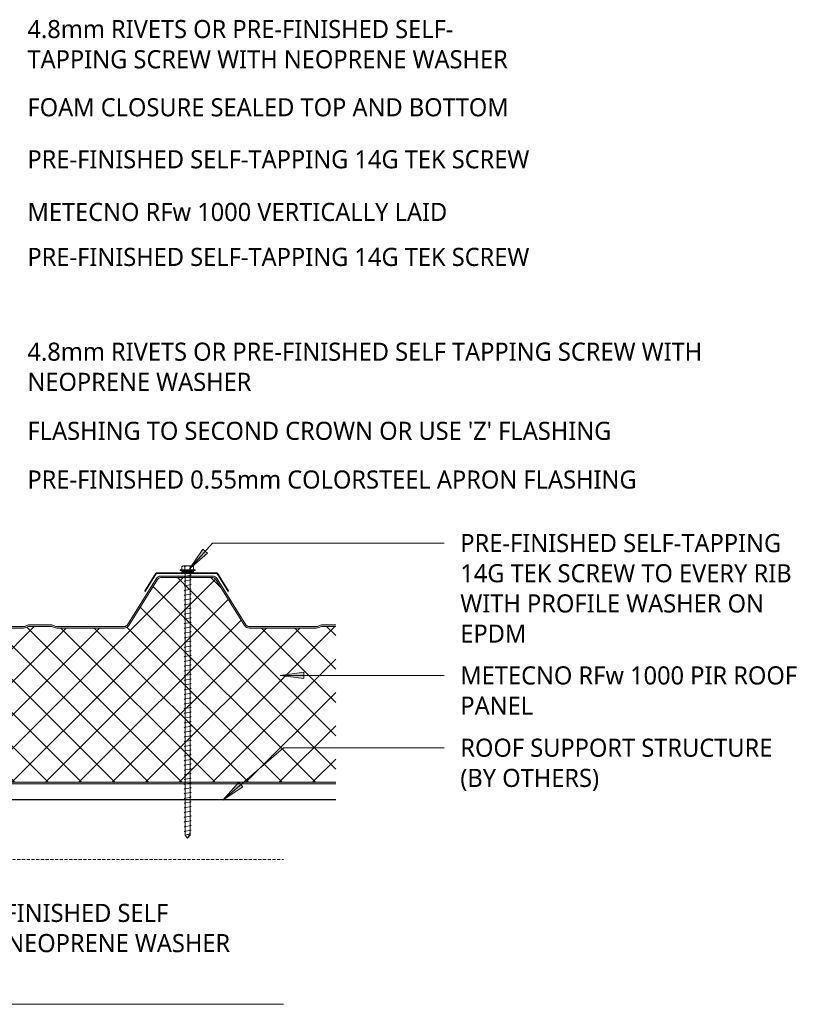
# Model space of a CAD drawing. Header units: millimetres. Extents: x -437 to 1002, y -5 to 689.
# Tile 5 of 5: x 503 to 1002, y 8 to 633. Entities that reach past the tile are written whole.
import ezdxf

# ---------------------------------------------------------------- set-up
doc = ezdxf.new("R2010")
doc.units = ezdxf.units.MM
doc.linetypes.add('Dash Short', pattern=[3, 2, -1])
for name, color, linetype, lineweight in [('A-DETL', 90, 'Continuous', 13), ('A-DETL-GENF', 92, 'Continuous', 13), ('G-ANNO-TEXT', 231, 'Continuous', 9)]:
    doc.layers.add(name, color=color, linetype=linetype, lineweight=lineweight)
doc.styles.add('Yu Gothic', font='Yu Gothic.ttf', dxfattribs={"height": 11.5})

# ---------------------------------------------------------------- blocks, each defined once
blk = doc.blocks.new('Metecno RFw 1000 - FLAT FINISH - RFw 1000 100mm - FLAT-4181614-07  BARGE_PARAPET DETAIL2')
at = {"layer": 'A-DETL-GENF'}
h = blk.add_hatch(color=256, dxfattribs=at)
h.paths.add_polyline_path([(1009.07, 0), (367.69, 0), (367.69, -1), (1018.41, -1.03), (1018.77, -1.23), (1018.97, -1.59), (1019, -1.8), (1018.97, -6.17), (1018.77, -6.53), (1018.6, -6.65), (1014.54, -9), (1001.2, -9), (1000.63, -9.07), (1000.1, -9.29), (999.64, -9.64), (999.29, -10.1), (999.07, -10.63), (999, -11.2), (998.97, -13.41), (998.77, -13.76), (998.41, -13.97), (998.2, -14), (994, -14), (994, -15), (998.41, -14.97), (998.67, -14.94), (999.1, -14.76), (999.47, -14.47), (999.84, -13.89), (999.94, -13.67), (1000, -13.2), (1000.04, -10.89), (1000.16, -10.6), (1000.35, -10.35), (1000.65, -10.14), (1000.89, -10.04), (1001.2, -10), (1014.54, -9.97), (1014.79, -9.94), (1015.22, -9.76), (1019.1, -7.52), (1019.47, -7.23), (1019.84, -6.65), (1019.94, -6.43), (1020, -5.96), (1020, -1.8), (1019.9, -1.23), (1019.76, -0.9), (1019.47, -0.53), (1019, -0.2), (1018.6, -0.05), (1018.2, 0)])
h.paths.add_polyline_path([(879.95, -99), (879.19, -99.07), (878.46, -99.29), (876.68, -100), (862.07, -100), (860.28, -99.29), (859.55, -99.07), (858.79, -99), (815.95, -99), (815.19, -99.07), (814.46, -99.29), (812.68, -100), (798.07, -100), (796.28, -99.29), (795.55, -99.07), (794.79, -99), (752.04, -99), (751.18, -99.11), (750.39, -99.43), (749.69, -99.93), (749.15, -100.6), (730.91, -129.78), (730.5, -130.29), (729.97, -130.67), (729.36, -130.92), (728.71, -131), (696.04, -131), (695.38, -130.92), (694.77, -130.67), (694.25, -130.29), (693.83, -129.78), (675.59, -100.6), (675.05, -99.93), (674.36, -99.43), (673.56, -99.11), (672.71, -99), (629.95, -99), (629.19, -99.07), (628.46, -99.29), (626.68, -100), (612.07, -100), (610.28, -99.29), (609.55, -99.07), (608.79, -99), (565.95, -99), (565.19, -99.07), (564.46, -99.29), (562.68, -100), (548.07, -100), (546.28, -99.29), (545.55, -99.07), (544.79, -99), (502.04, -99), (501.18, -99.11), (500.39, -99.43), (499.69, -99.93), (499.15, -100.6), (480.91, -129.78), (480.5, -130.29), (479.97, -130.67), (479.36, -130.92), (478.71, -131), (446.04, -131), (445.38, -130.92), (444.77, -130.67), (444.25, -130.29), (443.83, -129.78), (425.59, -100.6), (425.05, -99.93), (424.36, -99.43), (423.56, -99.11), (422.71, -99), (379.95, -99), (379.19, -99.07), (378.46, -99.29), (376.68, -100), (367.69, -100), (367.69, -101), (376.86, -100.95), (377.41, -100.79), (379.38, -100.05), (379.95, -100), (422.71, -100), (423.31, -100.08), (423.87, -100.3), (424.36, -100.66), (424.74, -101.13), (442.98, -130.31), (443.56, -131.01), (444.29, -131.55), (445.13, -131.89), (446.04, -132), (478.71, -132), (479.61, -131.89), (480.5, -131.52), (481.2, -131), (481.76, -130.31), (500, -101.13), (500.39, -100.66), (500.87, -100.3), (501.43, -100.08), (502.04, -100), (545.36, -100.05), (546.28, -100.36), (547.88, -100.95), (548.45, -101), (562.86, -100.95), (563.41, -100.79), (565.38, -100.05), (565.95, -100), (609.36, -100.05), (610.28, -100.36), (611.88, -100.95), (612.45, -101), (626.86, -100.95), (627.41, -100.79), (629.38, -100.05), (629.95, -100), (672.71, -100), (673.31, -100.08), (673.87, -100.3), (674.36, -100.66), (674.74, -101.13), (692.98, -130.31), (693.56, -131.01), (694.29, -131.55), (695.13, -131.89), (696.04, -132), (728.71, -132), (729.61, -131.89), (730.45, -131.55), (731.2, -131), (731.76, -130.31), (750, -101.13), (750.39, -100.66), (750.87, -100.3), (751.43, -100.08), (752.04, -100), (795.36, -100.05), (796.28, -100.36), (797.88, -100.95), (798.45, -101), (812.86, -100.95), (813.41, -100.79), (815.38, -100.05), (815.95, -100), (859.36, -100.05), (860.28, -100.36), (861.88, -100.95), (862.45, -101), (876.86, -100.95), (877.41, -100.79), (879.38, -100.05), (879.95, -100), (922.71, -100), (923.31, -100.08), (923.87, -100.3), (924.36, -100.66), (924.89, -101.36), (942.98, -130.31), (943.56, -131.01), (944.29, -131.55), (945.13, -131.89), (946.04, -132), (978.71, -132), (979.61, -131.89), (980.45, -131.55), (981.19, -131.01), (981.76, -130.31), (1000, -101.13), (999.15, -100.6), (980.91, -129.78), (980.5, -130.29), (979.97, -130.67), (979.36, -130.92), (978.71, -131), (946.04, -131), (945.38, -130.92), (944.77, -130.67), (944.25, -130.29), (943.83, -129.78), (925.59, -100.6), (924.89, -99.82), (924.36, -99.43), (923.56, -99.11), (922.71, -99)])
h = blk.add_hatch(dxfattribs=at)
h.set_pattern_fill('FP_4', color=256, style=0, pattern_type=2)
h.set_pattern_definition([(225, (1071.087, 147.553), (10.6066, -10.6066), []), (315, (1071.087, 147.553), (10.6066, 10.6066), [])])
h.paths.add_polyline_path([(1018.2, -1), (367.69, -1), (367.69, -100), (376.68, -100), (378.46, -99.29), (379.19, -99.07), (379.95, -99), (422.71, -99), (423.56, -99.11), (424.36, -99.43), (425.05, -99.93), (425.59, -100.6), (443.83, -129.78), (444.25, -130.29), (444.77, -130.67), (445.38, -130.92), (446.04, -131), (478.71, -131), (479.36, -130.92), (479.97, -130.67), (480.5, -130.29), (480.91, -129.78), (499.15, -100.6), (499.69, -99.93), (500.39, -99.43), (501.18, -99.11), (502.04, -99), (544.79, -99), (545.55, -99.07), (546.28, -99.29), (548.07, -100), (562.68, -100), (564.46, -99.29), (565.19, -99.07), (565.95, -99), (608.79, -99), (609.55, -99.07), (610.28, -99.29), (612.07, -100), (626.68, -100), (628.46, -99.29), (629.19, -99.07), (629.95, -99), (672.71, -99), (673.56, -99.11), (674.36, -99.43), (675.05, -99.93), (675.59, -100.6), (693.83, -129.78), (694.25, -130.29), (694.77, -130.67), (695.38, -130.92), (696.04, -131), (728.71, -131), (729.36, -130.92), (729.97, -130.67), (730.5, -130.29), (730.91, -129.78), (749.15, -100.6), (749.69, -99.93), (750.39, -99.43), (751.18, -99.11), (752.04, -99), (794.79, -99), (795.55, -99.07), (796.28, -99.29), (798.07, -100), (812.68, -100), (814.46, -99.29), (815.19, -99.07), (815.95, -99), (858.79, -99), (859.55, -99.07), (860.28, -99.29), (862.07, -100), (876.68, -100), (878.46, -99.29), (879.19, -99.07), (879.95, -99), (922.71, -99), (923.56, -99.11), (924.36, -99.43), (925.05, -99.93), (925.59, -100.6), (943.83, -129.78), (944.25, -130.29), (944.77, -130.67), (945.38, -130.92), (946.04, -131), (978.71, -131), (979.36, -130.92), (979.97, -130.67), (980.5, -130.29), (980.91, -129.78), (1000, -99.24), (1000, -13.2), (999.94, -13.67), (999.76, -14.1), (999.47, -14.47), (999.1, -14.76), (998.67, -14.94), (998.2, -15), (994, -15), (994, -14), (998.41, -13.97), (998.77, -13.76), (998.89, -13.6), (999, -13.2), (999, -11.2), (999.07, -10.63), (999.29, -10.1), (999.64, -9.64), (1000.1, -9.29), (1000.65, -9.07), (1001.2, -9), (1014.54, -9), (1018.77, -6.53), (1018.89, -6.36), (1019, -5.96), (1019, -1.8), (1018.89, -1.4), (1018.6, -1.11), (1018.41, -1.03)])
for p, q in [((1018.2, 0), (367.69, 0)), ((1018.2, -1), (367.69, -1)), ((1019, -5.96), (1019, -1.8)), ((1020, -5.96), (1020, -1.8)), ((999, -13.2), (999, -11.2)), ((1000, -13.2), (1000, -11.2)), ((1001.2, -9), (1014.54, -9)), ((1001.2, -10), (1014.32, -10)), ((1014.54, -9), (1018.6, -6.65)), ((1015.22, -9.76), (1019.1, -7.52)), ((994, -15), (994, -14)), ((994, -14), (998.2, -14)), ((998.2, -15), (994, -15)), ((1000, -99.24), (1000, -13.2)), ((367.69, -100), (376.68, -100)), ((376.68, -100), (378.46, -99.29)), ((379.95, -99), (422.71, -99)), ((379.95, -100), (422.71, -100)), ((502.04, -99), (544.79, -99)), ((502.04, -100), (544.79, -100)), ((546.28, -99.29), (548.07, -100)), ((548.07, -100), (562.68, -100)), ((562.68, -100), (564.46, -99.29)), ((565.95, -99), (608.79, -99)), ((565.95, -100), (608.79, -100)), ((610.28, -99.29), (612.07, -100)), ((612.07, -100), (626.68, -100)), ((626.68, -100), (628.46, -99.29)), ((629.95, -99), (672.71, -99)), ((629.95, -100), (672.71, -100)), ((752.04, -99), (794.79, -99)), ((752.04, -100), (794.79, -100)), ((796.28, -99.29), (798.07, -100)), ((798.07, -100), (812.68, -100)), ((812.68, -100), (814.46, -99.29)), ((815.95, -99), (858.79, -99)), ((815.95, -100), (834.73, -100)), ((841.89, -100), (849.18, -100)), ((856.34, -100), (858.79, -100)), ((860.28, -99.29), (862.07, -100)), ((862.07, -100), (876.68, -100)), ((876.68, -100), (878.46, -99.29)), ((879.95, -99), (922.71, -99)), ((879.95, -100), (922.71, -100)), ((980.91, -129.78), (1000, -99.24)), ((367.69, -101), (376.29, -101)), ((377.41, -100.79), (378.84, -100.21)), ((424.74, -101.13), (442.98, -130.31)), ((425.59, -100.6), (443.83, -129.78)), ((480.91, -129.78), (499.15, -100.6)), ((481.76, -130.31), (500, -101.13)), ((545.91, -100.21), (547.34, -100.79)), ((548.45, -101), (562.29, -101)), ((563.41, -100.79), (564.84, -100.21)), ((609.91, -100.21), (611.34, -100.79)), ((612.45, -101), (626.29, -101)), ((627.41, -100.79), (628.84, -100.21)), ((674.74, -101.13), (692.98, -130.31)), ((675.59, -100.6), (693.83, -129.78)), ((730.91, -129.78), (749.15, -100.6)), ((731.76, -130.31), (750, -101.13)), ((795.91, -100.21), (797.34, -100.79)), ((798.45, -101), (812.29, -101)), ((813.41, -100.79), (814.84, -100.21)), ((859.91, -100.21), (861.34, -100.79)), ((862.45, -101), (876.29, -101)), ((877.41, -100.79), (878.84, -100.21)), ((924.74, -101.13), (942.98, -130.31)), ((925.59, -100.6), (943.83, -129.78)), ((981.76, -130.31), (1000, -101.13)), ((1000, -101.13), (999.15, -100.6)), ((446.04, -131), (478.71, -131)), ((696.04, -131), (728.71, -131)), ((946.04, -131), (978.71, -131)), ((446.04, -132), (478.71, -132)), ((696.04, -132), (728.71, -132)), ((946.04, -132), (978.71, -132))]:
    blk.add_line(p, q, dxfattribs=at)
for centre, radius, start, end in [((1018.2, -1.8), 1.8, 360, 90), ((1018.2, -1.8), 0.8, 360, 90), ((1018.2, -5.96), 0.8, 300, 0), ((1018.2, -1.8), 0.8, 360, 30), ((1018.2, -5.96), 0.8, 330, 0), ((1018.2, -5.96), 1.8, 300, 360), ((1001.2, -11.2), 2.2, 90, 180), ((1001.2, -11.2), 1.2, 90, 180), ((1014.32, -8.2), 1.8, 270, 300), ((998.2, -13.2), 1.8, 270, 360), ((998.2, -13.2), 0.8, 270, 0), ((998.2, -13.2), 0.8, 330, 0), ((379.95, -103), 4, 90, 111.80141), ((379.95, -103), 3, 90, 111.80141), ((422.71, -102.4), 3.4, 32.00538, 90), ((422.71, -102.4), 2.4, 32.00538, 90), ((502.04, -102.4), 3.4, 90, 147.99462), ((502.04, -102.4), 2.4, 90, 147.99462), ((544.79, -103), 4, 68.19859, 90), ((544.79, -103), 3, 68.19859, 90), ((565.95, -103), 4, 90, 111.80141), ((565.95, -103), 3, 90, 111.80141), ((608.79, -103), 4, 68.19859, 90), ((608.79, -103), 3, 68.19859, 90), ((629.95, -103), 4, 90, 111.80141), ((629.95, -103), 3, 90, 111.80141), ((672.71, -102.4), 3.4, 32.00538, 90), ((672.71, -102.4), 2.4, 32.00538, 90), ((752.04, -102.4), 3.4, 90, 147.99462), ((752.04, -102.4), 2.4, 90, 147.99462), ((794.79, -103), 4, 68.19859, 90), ((794.79, -103), 3, 68.19859, 90), ((815.95, -103), 4, 90, 111.80141), ((815.95, -103), 3, 90, 111.80141), ((858.79, -103), 4, 68.19859, 90), ((858.79, -103), 3, 68.19859, 90), ((879.95, -103), 4, 90, 111.80141), ((879.95, -103), 3, 90, 111.80141), ((922.71, -102.4), 3.4, 32.00538, 90), ((922.71, -102.4), 2.4, 32.00538, 90), ((376.29, -98), 3, 270, 291.80141), ((548.45, -98), 3, 248.19859, 270), ((562.29, -98), 3, 270, 291.80141), ((612.45, -98), 3, 248.19859, 270), ((626.29, -98), 3, 270, 291.80141), ((798.45, -98), 3, 248.19859, 270), ((812.29, -98), 3, 270, 291.80141), ((862.45, -98), 3, 248.19859, 270), ((876.29, -98), 3, 270, 291.80141), ((446.04, -128.4), 3.6, 212.00538, 270), ((446.04, -128.4), 2.6, 212.00538, 270), ((478.71, -128.4), 2.6, 270, 327.99462), ((478.71, -128.4), 3.6, 270, 327.99462), ((696.04, -128.4), 3.6, 212.00538, 270), ((696.04, -128.4), 2.6, 212.00538, 270), ((728.71, -128.4), 2.6, 270, 327.99462), ((728.71, -128.4), 3.6, 270, 327.99462), ((946.04, -128.4), 3.6, 212.00538, 270), ((946.04, -128.4), 2.6, 212.00538, 270), ((978.71, -128.4), 2.6, 270, 327.99462), ((978.71, -128.4), 3.6, 270, 327.99462)]:
    blk.add_arc(centre, radius, start, end, dxfattribs=at)
blk = doc.blocks.new('Screw1 - Screw 6-4185320-07  BARGE_PARAPET DETAIL2')
at = {"layer": 'A-DETL-GENF'}
blk.add_hatch(color=256, dxfattribs=at).paths.add_polyline_path([(3.67, 0), (3.67, 1), (-3.67, 1), (-3.67, 0)])
for p, q in [((4.79, 1.5), (-4.79, 1.5)), ((-4.79, 1.5), (-4.79, 1)), ((-3.67, 1), (-4.79, 1)), ((-3.67, 1.5), (-3.67, 3.47)), ((3.67, 1), (-3.67, 1)), ((-3.67, 1), (-3.67, 0)), ((-3.67, 0), (3.67, 0)), ((-2.76, 3.97), (2.76, 3.97)), ((-1.85, 1.5), (-1.85, 3.47)), ((-1.6, 0), (-1.6, -167.16)), ((1.6, -167.16), (1.6, 0)), ((1.85, 1.5), (1.85, 3.47)), ((3.67, 1.5), (3.67, 3.47)), ((4.79, 1), (3.67, 1)), ((3.67, 0), (3.67, 1)), ((4.79, 1), (4.79, 1.5)), ((2.17, -1.91), (-2.17, -2.67)), ((-2.17, -2.67), (-1.6, -3)), ((2.17, -4.91), (-2.17, -5.67)), ((-2.17, -5.67), (-1.6, -6)), ((1.6, -1.58), (2.17, -1.91)), ((1.6, -4.58), (2.17, -4.91)), ((2.17, -7.91), (-2.17, -8.67)), ((-2.17, -8.67), (-1.6, -9)), ((2.17, -10.91), (-2.17, -11.67)), ((-2.17, -11.67), (-1.6, -12)), ((1.6, -7.58), (2.17, -7.91)), ((1.6, -10.58), (2.17, -10.91)), ((2.17, -13.91), (-2.17, -14.67)), ((-2.17, -14.67), (-1.6, -15)), ((2.17, -16.91), (-2.17, -17.67)), ((-2.17, -17.67), (-1.6, -18)), ((1.6, -13.58), (2.17, -13.91)), ((1.6, -16.58), (2.17, -16.91)), ((2.17, -19.91), (-2.17, -20.67)), ((-2.17, -20.67), (-1.6, -21)), ((2.17, -22.91), (-2.17, -23.67)), ((-2.17, -23.67), (-1.6, -24)), ((1.6, -19.58), (2.17, -19.91)), ((1.6, -22.58), (2.17, -22.91)), ((2.17, -25.91), (-2.17, -26.67)), ((-2.17, -26.67), (-1.6, -27)), ((2.17, -28.91), (-2.17, -29.67)), ((-2.17, -29.67), (-1.6, -30)), ((1.6, -25.58), (2.17, -25.91)), ((1.6, -28.58), (2.17, -28.91)), ((2.17, -31.91), (-2.17, -32.67)), ((-2.17, -32.67), (-1.6, -33)), ((2.17, -34.91), (-2.17, -35.67)), ((-2.17, -35.67), (-1.6, -36)), ((1.6, -31.58), (2.17, -31.91)), ((1.6, -34.58), (2.17, -34.91)), ((2.17, -37.91), (-2.17, -38.67)), ((-2.17, -38.67), (-1.6, -39)), ((2.17, -40.91), (-2.17, -41.67)), ((-2.17, -41.67), (-1.6, -42)), ((1.6, -37.58), (2.17, -37.91)), ((1.6, -40.58), (2.17, -40.91)), ((1.6, -43.58), (2.17, -43.91)), ((2.17, -43.91), (-2.17, -44.67)), ((-2.17, -44.67), (-1.6, -45)), ((2.17, -46.91), (-2.17, -47.67)), ((-2.17, -47.67), (-1.6, -48)), ((2.17, -49.91), (-2.17, -50.67)), ((1.6, -46.58), (2.17, -46.91)), ((1.6, -49.58), (2.17, -49.91)), ((-2.17, -50.67), (-1.6, -51)), ((2.17, -52.91), (-2.17, -53.67)), ((-2.17, -53.67), (-1.6, -54)), ((2.17, -55.91), (-2.17, -56.67)), ((1.6, -52.58), (2.17, -52.91)), ((1.6, -55.58), (2.17, -55.91)), ((-2.17, -56.67), (-1.6, -57)), ((2.17, -58.91), (-2.17, -59.67)), ((-2.17, -59.67), (-1.6, -60)), ((2.17, -61.91), (-2.17, -62.67)), ((1.6, -58.58), (2.17, -58.91)), ((1.6, -61.58), (2.17, -61.91)), ((-2.17, -62.67), (-1.6, -63)), ((2.17, -64.91), (-2.17, -65.67)), ((-2.17, -65.67), (-1.6, -66)), ((2.17, -67.91), (-2.17, -68.67)), ((-2.17, -68.67), (-1.6, -69)), ((1.6, -64.58), (2.17, -64.91)), ((1.6, -67.58), (2.17, -67.91)), ((2.17, -70.91), (-2.17, -71.67)), ((-2.17, -71.67), (-1.6, -72)), ((2.17, -73.91), (-2.17, -74.67)), ((-2.17, -74.67), (-1.6, -75)), ((1.6, -70.58), (2.17, -70.91)), ((1.6, -73.58), (2.17, -73.91)), ((2.17, -76.91), (-2.17, -77.67)), ((-2.17, -77.67), (-1.6, -78)), ((2.17, -79.91), (-2.17, -80.67)), ((-2.17, -80.67), (-1.6, -81)), ((1.6, -76.58), (2.17, -76.91)), ((1.6, -79.58), (2.17, -79.91)), ((2.17, -82.91), (-2.17, -83.67)), ((-2.17, -83.67), (-1.6, -84)), ((2.17, -85.91), (-2.17, -86.67)), ((-2.17, -86.67), (-1.6, -87)), ((1.6, -82.58), (2.17, -82.91)), ((1.6, -85.58), (2.17, -85.91)), ((2.17, -88.91), (-2.17, -89.67)), ((-2.17, -89.67), (-1.6, -90)), ((2.17, -91.91), (-2.17, -92.67)), ((-2.17, -92.67), (-1.6, -93)), ((1.6, -88.58), (2.17, -88.91)), ((1.6, -91.58), (2.17, -91.91)), ((2.17, -94.91), (-2.17, -95.67)), ((-2.17, -95.67), (-1.6, -96)), ((2.17, -97.91), (-2.17, -98.67)), ((-2.17, -98.67), (-1.6, -99)), ((1.6, -94.58), (2.17, -94.91)), ((1.6, -97.58), (2.17, -97.91)), ((2.17, -100.91), (-2.17, -101.67)), ((-2.17, -101.67), (-1.6, -102)), ((2.17, -103.91), (-2.17, -104.67)), ((-2.17, -104.67), (-1.6, -105)), ((1.6, -100.58), (2.17, -100.91)), ((1.6, -103.58), (2.17, -103.91)), ((2.17, -106.91), (-2.17, -107.67)), ((-2.17, -107.67), (-1.6, -108)), ((2.17, -109.91), (-2.17, -110.67)), ((-2.17, -110.67), (-1.6, -111)), ((1.6, -106.58), (2.17, -106.91)), ((1.6, -109.58), (2.17, -109.91)), ((2.17, -112.91), (-2.17, -113.67)), ((-2.17, -113.67), (-1.6, -114)), ((2.17, -115.91), (-2.17, -116.67)), ((-2.17, -116.67), (-1.6, -117)), ((1.6, -112.58), (2.17, -112.91)), ((1.6, -115.58), (2.17, -115.91)), ((1.6, -118.58), (2.17, -118.91)), ((2.17, -118.91), (-2.17, -119.67)), ((-2.17, -119.67), (-1.6, -120)), ((2.17, -121.91), (-2.17, -122.67)), ((-2.17, -122.67), (-1.6, -123)), ((2.17, -124.91), (-2.17, -125.67)), ((1.6, -121.58), (2.17, -121.91)), ((1.6, -124.58), (2.17, -124.91)), ((-2.17, -125.67), (-1.6, -126)), ((2.17, -127.91), (-2.17, -128.67)), ((-2.17, -128.67), (-1.6, -129)), ((2.17, -130.91), (-2.17, -131.67)), ((1.6, -127.58), (2.17, -127.91)), ((1.6, -130.58), (2.17, -130.91)), ((-2.17, -131.67), (-1.6, -132)), ((2.17, -133.91), (-2.17, -134.67)), ((-2.17, -134.67), (-1.6, -135)), ((2.17, -136.91), (-2.17, -137.67)), ((1.6, -133.58), (2.17, -133.91)), ((1.6, -136.58), (2.17, -136.91)), ((-2.17, -137.67), (-1.6, -138)), ((2.17, -139.91), (-2.17, -140.67)), ((-2.17, -140.67), (-1.6, -141)), ((2.17, -142.91), (-2.17, -143.67)), ((-2.17, -143.67), (-1.6, -144)), ((1.6, -139.58), (2.17, -139.91)), ((1.6, -142.58), (2.17, -142.91)), ((2.17, -145.91), (-2.17, -146.67)), ((-2.17, -146.67), (-1.6, -147)), ((2.17, -148.91), (-2.17, -149.67)), ((-2.17, -149.67), (-1.6, -150)), ((1.6, -145.58), (2.17, -145.91)), ((1.6, -148.58), (2.17, -148.91)), ((2.17, -151.91), (-2.17, -152.67)), ((-2.17, -152.67), (-1.6, -153)), ((2.17, -154.91), (-2.17, -155.67)), ((-2.17, -155.67), (-1.6, -156)), ((1.6, -151.58), (2.17, -151.91)), ((1.6, -154.58), (2.17, -154.91)), ((2.17, -157.91), (-2.17, -158.67)), ((-2.17, -158.67), (-1.6, -159)), ((2.17, -160.91), (-2.17, -161.67)), ((-2.17, -161.67), (-1.6, -162)), ((1.6, -157.58), (2.17, -157.91)), ((1.6, -160.58), (2.17, -160.91)), ((2.17, -163.91), (-2.17, -164.67)), ((-2.17, -164.67), (-1.6, -165)), ((-1.6, -167.16), (0, -169.07)), ((0, -169.07), (1.6, -165.11)), ((1.6, -167.16), (0, -169.07)), ((1.6, -163.58), (2.17, -163.91))]:
    blk.add_line(p, q, dxfattribs=at)
for centre, radius, start, end in [((-2.76, 2.9), 1.08, 32.38007, 147.61993), ((0, 0.31), 3.67, 59.72736, 120.27264), ((2.76, 2.9), 1.08, 32.38007, 147.61993), ((0.08, -169.79), 3.11, 74.30592, 122.49751)]:
    blk.add_arc(centre, radius, start, end, dxfattribs=at)

msp = doc.modelspace()

# ---------------------------------------------------------------- hatches: boundary and pattern name
at = {"layer": 'G-ANNO-TEXT'}
for points in [[(610.48, 284.19), (621.99, 294.01), (619.05, 296.65)], [(668.14, 216.46), (683.14, 214.49), (683.14, 218.44)], [(631.76, 137.3), (644.4, 145.62), (641.82, 148.6)]]:
    msp.add_hatch(color=7, dxfattribs=at).paths.add_polyline_path(points)

# ---------------------------------------------------------------- linework, layer by layer
at = {"layer": 'A-DETL', "lineweight": 35}
for p, q in [((589.38, 281.35), (582.1, 269.71)), ((589.38, 281.35), (628.05, 281.35)), ((628.05, 281.35), (635.33, 269.71))]:
    msp.add_line(p, q, dxfattribs=at)
at = {"layer": 'A-DETL', "lineweight": 25}
msp.add_line((-101.84, 137.55), (703.4, 137.55), dxfattribs=at)
at = {"layer": 'A-DETL', "linetype": 'Dash Short'}
for p, q in [((-101.84, 99.55), (670.19, 99.55)), ((-101.84, 45.55), (670.19, 45.55))]:
    msp.add_line(p, q, dxfattribs=at)
at = {"layer": 'A-DETL'}
msp.add_line((-101.84, 7.55), (670.19, 7.55), dxfattribs=at)
at = {"layer": 'G-ANNO-TEXT', "color": 7}
for p, q in [((610.48, 284.19), (625.23, 300.55)), ((625.23, 300.55), (772.32, 300.55)), ((619.05, 296.65), (610.48, 284.19)), ((610.48, 284.19), (621.99, 294.01)), ((621.99, 294.01), (619.05, 296.65)), ((683.14, 218.44), (668.14, 216.46)), ((668.14, 216.46), (683.14, 214.49)), ((668.14, 216.46), (772.32, 216.46)), ((683.14, 214.49), (683.14, 218.44)), ((631.76, 137.3), (670.23, 170.54)), ((670.23, 170.54), (772.32, 170.54)), ((641.82, 148.6), (631.76, 137.3)), ((631.76, 137.3), (644.4, 145.62)), ((644.4, 145.62), (641.82, 148.6))]:
    msp.add_line(p, q, dxfattribs=at)

# ---------------------------------------------------------------- block references
at = {"layer": 'A-DETL-GENF'}
msp.add_blockref('Screw1 - Screw 6-4185320-07  BARGE_PARAPET DETAIL2', (609.34, 282.05), dxfattribs=at)
at = {"layer": 'A-DETL-GENF', "rotation": 180}
msp.add_blockref('Metecno RFw 1000 - FLAT FINISH - RFw 1000 100mm - FLAT-4181614-07  BARGE_PARAPET DETAIL2', (1071.09, 147.55), dxfattribs=at)

# ---------------------------------------------------------------- texts
at = {"layer": 'G-ANNO-TEXT', "color": 7, "char_height": 11.5, "attachment_point": 1, "style": 'Yu Gothic', "bg_fill": 3, "box_fill_scale": 1.25, "bg_fill_color": 9, "bg_fill_true_color": 13158600, "bg_fill_transparency": 0}
for s, insert, width in [('4.8mm RIVETS OR PRE-FINISHED SELF-', (507.65, 632.76), 344.7256), ('TAPPING SCREW WITH NEOPRENE WASHER', (507.65, 613.58), 385.2108), ('FOAM CLOSURE SEALED TOP AND BOTTOM', (507.65, 583.09), 385.2108), ('PRE-FINISHED SELF-TAPPING 14G TEK SCREW', (507.65, 550.07), 411.6665), ('METECNO RFw 1000 VERTICALLY LAID', (507.65, 516.61), 337.1096), ('PRE-FINISHED SELF-TAPPING 14G TEK SCREW', (507.65, 488.04), 411.6665), ('4.8mm RIVETS OR PRE-FINISHED SELF TAPPING SCREW WITH ', (507.65, 427.85), 547.1517), ('NEOPRENE WASHER', (507.65, 408.67), 179.9788), ("FLASHING TO SECOND CROWN OR USE 'Z' FLASHING", (507.65, 377.57), 464.9787), ('PRE-FINISHED 0.55mm COLORSTEEL APRON FLASHING ', (507.65, 346.63), 490.2319), ('PRE-FINISHED SELF-TAPPING ', (782.48, 306.3), 269.367), ('14G TEK SCREW TO EVERY RIB ', (782.48, 287.12), 274.1771), ('WITH PROFILE WASHER ON ', (782.48, 267.94), 246.5189), ('EPDM', (782.48, 248.76), 53.3122), ('METECNO RFw 1000 PIR ROOF ', (782.48, 222.21), 265.7594), ('PANEL', (782.48, 203.03), 59.3249), ('ROOF SUPPORT STRUCTURE ', (782.48, 176.29), 257.7425), ('(BY OTHERS)', (782.48, 157.11), 115.443), ('4.8mm RIVETS OR PRE-FINISHED SELF ', (331.37, 71.36), 341.9197)]:
    msp.add_mtext(s, dxfattribs=dict(at, insert=insert, width=width))

# ---------------------------------------------------------------- next in the draw order: texts
at = {"layer": 'G-ANNO-TEXT', "color": 7, "insert": (331.37, 52.18), "char_height": 11.5, "width": 385.2108, "attachment_point": 1, "style": 'Yu Gothic', "bg_fill": 3, "box_fill_scale": 1.25, "bg_fill_color": 9, "bg_fill_true_color": 13158600, "bg_fill_transparency": 0}
msp.add_mtext('TAPPING SCREW WITH NEOPRENE WASHER', dxfattribs=at)

doc.saveas('drawing.dxf')
